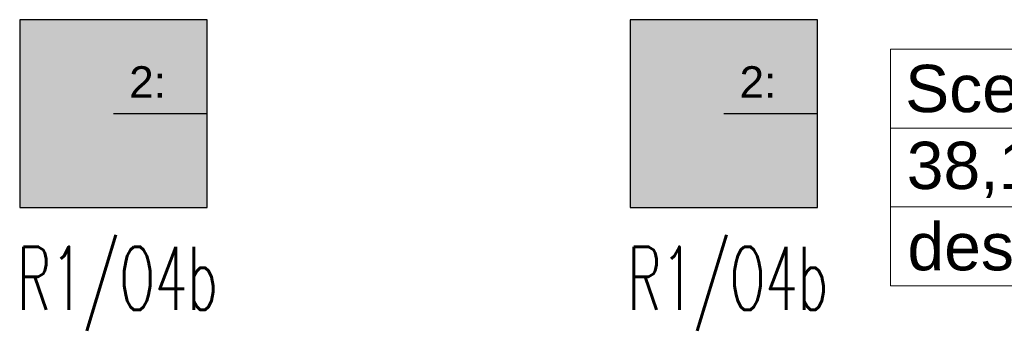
# Model space of a CAD drawing. Header units: millimetres. Extents: x -94648 to 68781, y -29623 to 11990.
# Tile 49 of 181: x -36349 to -36037, y -12665 to -12568. Entities that reach past the tile are written whole.
import ezdxf

# ---------------------------------------------------------------- set-up
doc = ezdxf.new("R2010")
doc.units = ezdxf.units.MM
for name, color, linetype in [('-podklad', 8, 'Continuous'), ('rexp_Leuchten_Besch', 7, 'Continuous'), ('rexp_Oprawy', 7, 'Continuous')]:
    doc.layers.add(name, color=color, linetype=linetype)
doc.layers.add('A_POWTARZALNE$0$A30_OPIS_POM', color=2, linetype='Continuous', lineweight=18)
doc.layers.add('IE_oswietlenie_nr_obw', color=51, linetype='Continuous', lineweight=20)
doc.styles.add('A_POWTARZALNE$0$Arial', font='arial.ttf')
doc.styles.add('ROMANS', font='romans.shx', dxfattribs={"width": 0.75, "height": 10})
doc.styles.get("Standard").update_dxf_attribs({"font": 'arial.ttf'})

# ---------------------------------------------------------------- blocks, each defined once
blk = doc.blocks.new('A_POWTARZALNE$0$ddd')
at = {"color": 8}
for p, q in [((2946.57, 2004.64), (2946.57, 1929.64)), ((2946.57, 2004.64), (3105.6, 2004.64)), ((3105.6, 2004.64), (3105.6, 1929.64)), ((2946.57, 1979.64), (3105.6, 1979.64)), ((2946.57, 1954.64), (3105.6, 1954.64)), ((2946.57, 1929.64), (3105.6, 1929.64))]:
    blk.add_line(p, q, dxfattribs=at)
at = {"color": 8, "style": 'A_POWTARZALNE$0$Arial'}
for tag, p in [('NAZWA_POMIESZCZENIA', (2951.26, 1984.67)), ('POWIERZCHNIA', (2951.77, 1960.3)), ('RODZAJ_POSADZKI', (2951.99, 1934.53))]:
    blk.add_attdef(tag, p, '', height=15, dxfattribs=at)
blk = doc.blocks.new('Goscim_parter')
at = {"layer": 'A_POWTARZALNE$0$A30_OPIS_POM', "color": 8}
blk.add_blockref('A_POWTARZALNE$0$ddd', (-39019.77, -14582.46), dxfattribs=at).add_auto_attribs({'NAZWA_POMIESZCZENIA': 'Scena', 'POWIERZCHNIA': '38,18', 'RODZAJ_POSADZKI': 'deski'})
blk = doc.blocks.new('rexp_lib_9')
at = {"layer": 'rexp_Oprawy', "true_color": 0xff00ff}
blk.add_hatch(color=6, dxfattribs=at).paths.add_polyline_path([(-0.2975, -0.2975), (0.2975, -0.2975), (0.2975, 0.2975), (-0.2975, 0.2975)])
at = {"layer": 'rexp_Oprawy', "color": 6, "true_color": 0xff00ff}
blk.add_lwpolyline([(-0.2975, -0.2975), (0.2975, -0.2975), (0.2975, 0.2975), (-0.2975, 0.2975)], close=True, dxfattribs=at)
at = {"layer": 'rexp_Oprawy', "color": 7}
blk.add_lwpolyline([(-0.2975, -0.2975), (0.2975, -0.2975), (0.2975, 0.2975), (-0.2975, 0.2975)], close=True, dxfattribs=at)
blk.add_lwpolyline([(0, 0), (0.2975, 0)], dxfattribs=at)
at = {"layer": 'rexp_Leuchten_Besch', "flags": 8}
blk.add_attdef('Label', (0.05, 0.05), '', height=0.1, dxfattribs=at)

msp = doc.modelspace()

# ---------------------------------------------------------------- block references
at = {"layer": '-podklad'}
msp.add_blockref('Goscim_parter', (0, 0), dxfattribs=at)
at = {"layer": 'rexp_Oprawy'}
ref = msp.add_blockref('rexp_lib_9', (-36319.73363, -12598.23985, 600), dxfattribs=dict(at, xscale=100, yscale=100, zscale=100))
ref.add_attrib('Label', '2:', (-36314.73363, -12593.23985, 600), dxfattribs={"layer": 'rexp_Leuchten_Besch', "height": 10})
ref = msp.add_blockref('rexp_lib_9', (-36126.05859, -12598.23985, 600), dxfattribs=dict(at, xscale=100, yscale=100, zscale=100))
ref.add_attrib('Label', '2:', (-36121.05859, -12593.23985, 600), dxfattribs={"layer": 'rexp_Leuchten_Besch', "height": 10})

# ---------------------------------------------------------------- texts
at = {"layer": 'IE_oswietlenie_nr_obw', "style": 'ROMANS', "width": 0.6}
for p in [(-36350.29889, -12660.46247, 150), (-36156.62385, -12660.46247, 150)]:
    msp.add_text('R1/O4b', height=20, dxfattribs=at).set_placement(p)

doc.saveas('drawing.dxf')
